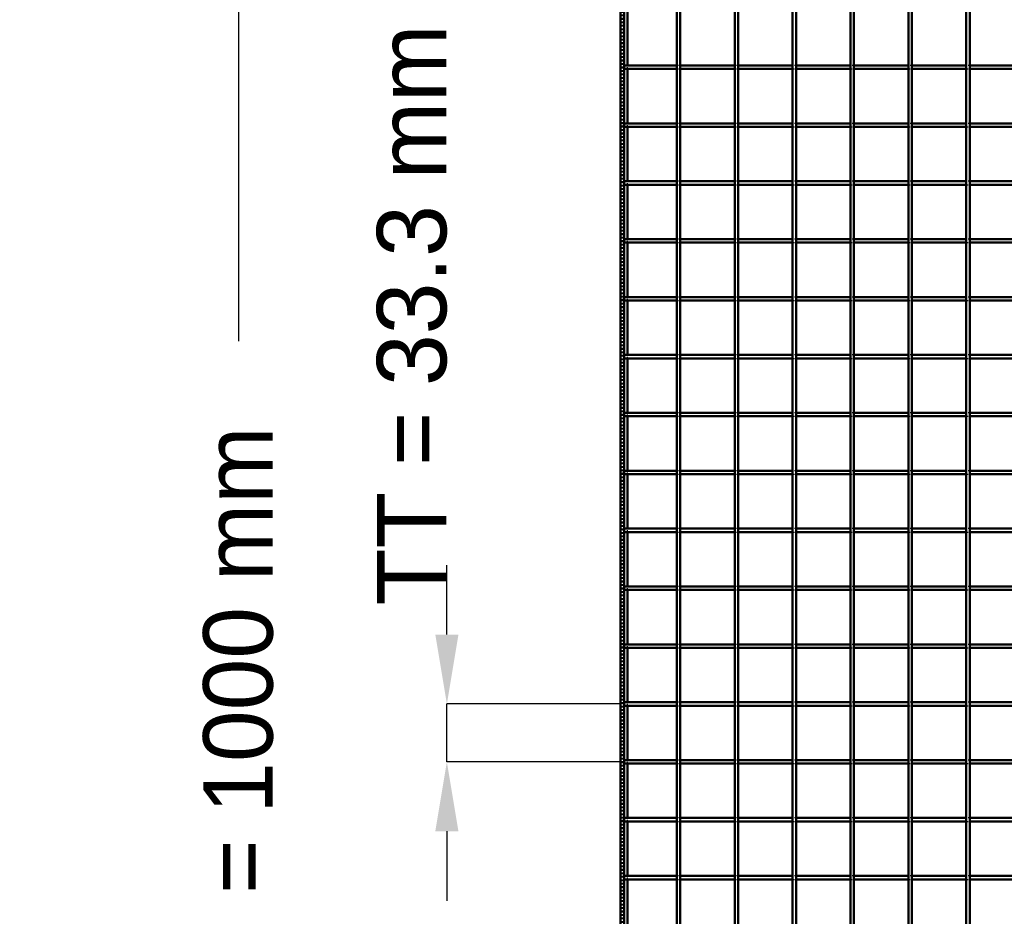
# Model space of a CAD drawing. Header units: millimetres. Extents: x -746 to 545, y -500 to 878.
# Tile 2 of 7: x -746 to -179, y -122 to 394. Entities that reach past the tile are written whole.
import ezdxf

# ---------------------------------------------------------------- set-up
doc = ezdxf.new("R2010")
doc.units = ezdxf.units.MM
doc.linetypes.add('Dashed', pattern=[2, 1, -1])
for name, color, linetype, lineweight in [('2d ConnectionPoints', 7, 'Continuous', 50), ('AM_0', 7, 'Continuous', 50), ('AM_5', 3, 'Continuous', 25), ('AM_9', 6, 'Dashed', 25)]:
    doc.layers.add(name, color=color, linetype=linetype, lineweight=lineweight)
doc.dimstyles.new('ISO-25', dxfattribs={"dimtxt": 2.5, "dimasz": 2.5, "dimexe": 1.25, "dimexo": 0.625, "dimtad": 1, "dimtxsty": 'Standard', "dimcen": 2.5, "dimadec": 0, "dimazin": 0, "dimtfac": 1, "dimtmove": 0, "dimatfit": 3, "dimfxl": 1, "dimarcsym": 0})

# ---------------------------------------------------------------- blocks, each defined once
blk = doc.blocks.new('3_LP230332P35011000800VERTICALC1_0_in_LPP2303321180010003500_4')
at = {"layer": 'AM_0'}
for p, q in [((-367.63, -498), (-367.63, 498)), ((-365.63, -498), (-365.63, 498))]:
    blk.add_line(p, q, dxfattribs=at)
blk = doc.blocks.new('4_LP230332P35011000800VERTICALC2_0_in_LPP2303321180010003500_4')
at = {"layer": 'AM_0'}
for p, q in [((-334.3, -498), (-334.3, 498)), ((-332.3, -498), (-332.3, 498))]:
    blk.add_line(p, q, dxfattribs=at)
blk = doc.blocks.new('5_LP230332P35011000800VERTICALC3_0_in_LPP2303321180010003500_4')
at = {"layer": 'AM_0'}
for p, q in [((-300.97, -498), (-300.97, 498)), ((-298.97, -498), (-298.97, 498))]:
    blk.add_line(p, q, dxfattribs=at)
blk = doc.blocks.new('6_LP230332P35011000800VERTICALC4_0_in_LPP2303321180010003500_4')
at = {"layer": 'AM_0'}
for p, q in [((-267.64, -498), (-267.64, 498)), ((-265.64, -498), (-265.64, 498))]:
    blk.add_line(p, q, dxfattribs=at)
blk = doc.blocks.new('7_LP230332P35011000800VERTICALC5_0_in_LPP2303321180010003500_4')
at = {"layer": 'AM_0'}
for p, q in [((-234.31, -498), (-234.31, 498)), ((-232.31, -498), (-232.31, 498))]:
    blk.add_line(p, q, dxfattribs=at)
blk = doc.blocks.new('8_LP230332P35011000800VERTICALC6_0_in_LPP2303321180010003500_4')
at = {"layer": 'AM_0'}
for p, q in [((-200.98, -498), (-200.98, 498)), ((-198.98, -498), (-198.98, 498))]:
    blk.add_line(p, q, dxfattribs=at)
blk = doc.blocks.new('38_tf4fbymbmfo4t02ukkdeywngi________0_in_LPP2303321180010003500_4')
at = {"layer": 'AM_0'}
for p, q in [((-398, -98.99), (-398, -100.99)), ((-367.63, -98.99), (-398, -98.99)), ((-367.63, -100.99), (-398, -100.99)), ((-367.63, -98.99), (-367.63, -100.99)), ((-365.63, -100.99), (-365.63, -98.99)), ((-334.3, -98.99), (-365.63, -98.99)), ((-334.3, -100.99), (-365.63, -100.99)), ((-334.3, -98.99), (-334.3, -100.99)), ((-300.97, -98.99), (-332.3, -98.99)), ((-332.3, -100.99), (-332.3, -98.99)), ((-300.97, -100.99), (-332.3, -100.99)), ((-300.97, -98.99), (-300.97, -100.99)), ((-298.97, -100.99), (-298.97, -98.99)), ((-267.64, -98.99), (-298.97, -98.99)), ((-267.64, -100.99), (-298.97, -100.99)), ((-267.64, -98.99), (-267.64, -100.99)), ((-265.64, -100.99), (-265.64, -98.99)), ((-234.31, -98.99), (-265.64, -98.99)), ((-234.31, -100.99), (-265.64, -100.99)), ((-234.31, -98.99), (-234.31, -100.99)), ((-232.31, -100.99), (-232.31, -98.99)), ((-200.98, -98.99), (-232.31, -98.99)), ((-200.98, -100.99), (-232.31, -100.99)), ((-200.98, -98.99), (-200.98, -100.99)), ((-167.65, -98.99), (-198.98, -98.99)), ((-198.98, -100.99), (-198.98, -98.99)), ((-167.65, -100.99), (-198.98, -100.99))]:
    blk.add_line(p, q, dxfattribs=at)
at = {"layer": 'AM_9'}
for p, q in [((-365.63, -98.99), (-367.63, -98.99)), ((-367.63, -100.99), (-365.63, -100.99)), ((-332.3, -98.99), (-334.3, -98.99)), ((-334.3, -100.99), (-332.3, -100.99)), ((-298.97, -98.99), (-300.97, -98.99)), ((-300.97, -100.99), (-298.97, -100.99)), ((-265.64, -98.99), (-267.64, -98.99)), ((-267.64, -100.99), (-265.64, -100.99)), ((-232.31, -98.99), (-234.31, -98.99)), ((-234.31, -100.99), (-232.31, -100.99)), ((-198.98, -98.99), (-200.98, -98.99)), ((-200.98, -100.99), (-198.98, -100.99))]:
    blk.add_line(p, q, dxfattribs=at)
blk = doc.blocks.new('39_vs8n5vki57y232eotmuqsk42b________0_in_LPP2303321180010003500_4')
at = {"layer": 'AM_0'}
for p, q in [((-398, -65.66), (-398, -67.66)), ((-367.63, -65.66), (-398, -65.66)), ((-367.63, -67.66), (-398, -67.66)), ((-367.63, -65.66), (-367.63, -67.66)), ((-365.63, -67.66), (-365.63, -65.66)), ((-334.3, -65.66), (-365.63, -65.66)), ((-334.3, -67.66), (-365.63, -67.66)), ((-334.3, -65.66), (-334.3, -67.66)), ((-300.97, -65.66), (-332.3, -65.66)), ((-332.3, -67.66), (-332.3, -65.66)), ((-300.97, -67.66), (-332.3, -67.66)), ((-300.97, -65.66), (-300.97, -67.66)), ((-298.97, -67.66), (-298.97, -65.66)), ((-267.64, -65.66), (-298.97, -65.66)), ((-267.64, -67.66), (-298.97, -67.66)), ((-267.64, -65.66), (-267.64, -67.66)), ((-265.64, -67.66), (-265.64, -65.66)), ((-234.31, -65.66), (-265.64, -65.66)), ((-234.31, -67.66), (-265.64, -67.66)), ((-234.31, -65.66), (-234.31, -67.66)), ((-232.31, -67.66), (-232.31, -65.66)), ((-200.98, -65.66), (-232.31, -65.66)), ((-200.98, -67.66), (-232.31, -67.66)), ((-200.98, -65.66), (-200.98, -67.66)), ((-167.65, -65.66), (-198.98, -65.66)), ((-198.98, -67.66), (-198.98, -65.66)), ((-167.65, -67.66), (-198.98, -67.66))]:
    blk.add_line(p, q, dxfattribs=at)
at = {"layer": 'AM_9'}
for p, q in [((-365.63, -65.66), (-367.63, -65.66)), ((-367.63, -67.66), (-365.63, -67.66)), ((-332.3, -65.66), (-334.3, -65.66)), ((-334.3, -67.66), (-332.3, -67.66)), ((-298.97, -65.66), (-300.97, -65.66)), ((-300.97, -67.66), (-298.97, -67.66)), ((-265.64, -65.66), (-267.64, -65.66)), ((-267.64, -67.66), (-265.64, -67.66)), ((-232.31, -65.66), (-234.31, -65.66)), ((-234.31, -67.66), (-232.31, -67.66)), ((-198.98, -65.66), (-200.98, -65.66)), ((-200.98, -67.66), (-198.98, -67.66))]:
    blk.add_line(p, q, dxfattribs=at)
blk = doc.blocks.new('40_xkb1wy3oiiabw1kr33jkrdrge________0_in_LPP2303321180010003500_4')
at = {"layer": 'AM_0'}
for p, q in [((-398, -32.33), (-398, -34.33)), ((-367.63, -32.33), (-398, -32.33)), ((-367.63, -32.33), (-367.63, -34.33)), ((-365.63, -34.33), (-365.63, -32.33)), ((-334.3, -32.33), (-365.63, -32.33)), ((-334.3, -32.33), (-334.3, -34.33)), ((-300.97, -32.33), (-332.3, -32.33)), ((-332.3, -34.33), (-332.3, -32.33)), ((-300.97, -32.33), (-300.97, -34.33)), ((-298.97, -34.33), (-298.97, -32.33)), ((-267.64, -32.33), (-298.97, -32.33)), ((-267.64, -32.33), (-267.64, -34.33)), ((-265.64, -34.33), (-265.64, -32.33)), ((-234.31, -32.33), (-265.64, -32.33)), ((-234.31, -32.33), (-234.31, -34.33)), ((-232.31, -34.33), (-232.31, -32.33)), ((-200.98, -32.33), (-232.31, -32.33)), ((-200.98, -32.33), (-200.98, -34.33)), ((-167.65, -32.33), (-198.98, -32.33)), ((-198.98, -34.33), (-198.98, -32.33)), ((-367.63, -34.33), (-398, -34.33)), ((-334.3, -34.33), (-365.63, -34.33)), ((-300.97, -34.33), (-332.3, -34.33)), ((-267.64, -34.33), (-298.97, -34.33)), ((-234.31, -34.33), (-265.64, -34.33)), ((-200.98, -34.33), (-232.31, -34.33)), ((-167.65, -34.33), (-198.98, -34.33))]:
    blk.add_line(p, q, dxfattribs=at)
at = {"layer": 'AM_9'}
for p, q in [((-365.63, -32.33), (-367.63, -32.33)), ((-332.3, -32.33), (-334.3, -32.33)), ((-298.97, -32.33), (-300.97, -32.33)), ((-265.64, -32.33), (-267.64, -32.33)), ((-232.31, -32.33), (-234.31, -32.33)), ((-198.98, -32.33), (-200.98, -32.33)), ((-367.63, -34.33), (-365.63, -34.33)), ((-334.3, -34.33), (-332.3, -34.33)), ((-300.97, -34.33), (-298.97, -34.33)), ((-267.64, -34.33), (-265.64, -34.33)), ((-234.31, -34.33), (-232.31, -34.33)), ((-200.98, -34.33), (-198.98, -34.33))]:
    blk.add_line(p, q, dxfattribs=at)
blk = doc.blocks.new('41_pugq6lfga9k2mry7y4i0ac6al________0_in_LPP2303321180010003500_4')
at = {"layer": 'AM_0'}
for p, q in [((-398, 1), (-398, -1)), ((-367.63, 1), (-398, 1)), ((-367.63, 1), (-367.63, -1)), ((-365.63, -1), (-365.63, 1)), ((-334.3, 1), (-365.63, 1)), ((-334.3, 1), (-334.3, -1)), ((-300.97, 1), (-332.3, 1)), ((-332.3, -1), (-332.3, 1)), ((-300.97, 1), (-300.97, -1)), ((-298.97, -1), (-298.97, 1)), ((-267.64, 1), (-298.97, 1)), ((-267.64, 1), (-267.64, -1)), ((-265.64, -1), (-265.64, 1)), ((-234.31, 1), (-265.64, 1)), ((-234.31, 1), (-234.31, -1)), ((-232.31, -1), (-232.31, 1)), ((-200.98, 1), (-232.31, 1)), ((-200.98, 1), (-200.98, -1)), ((-167.65, 1), (-198.98, 1)), ((-198.98, -1), (-198.98, 1)), ((-367.63, -1), (-398, -1)), ((-334.3, -1), (-365.63, -1)), ((-300.97, -1), (-332.3, -1)), ((-267.64, -1), (-298.97, -1)), ((-234.31, -1), (-265.64, -1)), ((-200.98, -1), (-232.31, -1)), ((-167.65, -1), (-198.98, -1))]:
    blk.add_line(p, q, dxfattribs=at)
at = {"layer": 'AM_9'}
for p, q in [((-365.63, 1), (-367.63, 1)), ((-332.3, 1), (-334.3, 1)), ((-298.97, 1), (-300.97, 1)), ((-265.64, 1), (-267.64, 1)), ((-232.31, 1), (-234.31, 1)), ((-198.98, 1), (-200.98, 1)), ((-367.63, -1), (-365.63, -1)), ((-334.3, -1), (-332.3, -1)), ((-300.97, -1), (-298.97, -1)), ((-267.64, -1), (-265.64, -1)), ((-234.31, -1), (-232.31, -1)), ((-200.98, -1), (-198.98, -1))]:
    blk.add_line(p, q, dxfattribs=at)
blk = doc.blocks.new('42_sqgnwrau3m3qhb4ws3xx32l6j________0_in_LPP2303321180010003500_4')
at = {"layer": 'AM_0'}
for p, q in [((-398, 34.33), (-398, 32.33)), ((-367.63, 34.33), (-398, 34.33)), ((-367.63, 34.33), (-367.63, 32.33)), ((-365.63, 32.33), (-365.63, 34.33)), ((-334.3, 34.33), (-365.63, 34.33)), ((-334.3, 34.33), (-334.3, 32.33)), ((-300.97, 34.33), (-332.3, 34.33)), ((-332.3, 32.33), (-332.3, 34.33)), ((-300.97, 34.33), (-300.97, 32.33)), ((-298.97, 32.33), (-298.97, 34.33)), ((-267.64, 34.33), (-298.97, 34.33)), ((-267.64, 34.33), (-267.64, 32.33)), ((-265.64, 32.33), (-265.64, 34.33)), ((-234.31, 34.33), (-265.64, 34.33)), ((-234.31, 34.33), (-234.31, 32.33)), ((-232.31, 32.33), (-232.31, 34.33)), ((-200.98, 34.33), (-232.31, 34.33)), ((-200.98, 34.33), (-200.98, 32.33)), ((-167.65, 34.33), (-198.98, 34.33)), ((-198.98, 32.33), (-198.98, 34.33)), ((-367.63, 32.33), (-398, 32.33)), ((-334.3, 32.33), (-365.63, 32.33)), ((-300.97, 32.33), (-332.3, 32.33)), ((-267.64, 32.33), (-298.97, 32.33)), ((-234.31, 32.33), (-265.64, 32.33)), ((-200.98, 32.33), (-232.31, 32.33)), ((-167.65, 32.33), (-198.98, 32.33))]:
    blk.add_line(p, q, dxfattribs=at)
at = {"layer": 'AM_9'}
for p, q in [((-365.63, 34.33), (-367.63, 34.33)), ((-332.3, 34.33), (-334.3, 34.33)), ((-298.97, 34.33), (-300.97, 34.33)), ((-265.64, 34.33), (-267.64, 34.33)), ((-232.31, 34.33), (-234.31, 34.33)), ((-198.98, 34.33), (-200.98, 34.33)), ((-367.63, 32.33), (-365.63, 32.33)), ((-334.3, 32.33), (-332.3, 32.33)), ((-300.97, 32.33), (-298.97, 32.33)), ((-267.64, 32.33), (-265.64, 32.33)), ((-234.31, 32.33), (-232.31, 32.33)), ((-200.98, 32.33), (-198.98, 32.33))]:
    blk.add_line(p, q, dxfattribs=at)
blk = doc.blocks.new('43_4qn4ob4zchq7wpelfztzfkfbi________0_in_LPP2303321180010003500_4')
at = {"layer": 'AM_0'}
for p, q in [((-398, 67.66), (-398, 65.66)), ((-367.63, 67.66), (-398, 67.66)), ((-367.63, 65.66), (-398, 65.66)), ((-367.63, 67.66), (-367.63, 65.66)), ((-365.63, 65.66), (-365.63, 67.66)), ((-334.3, 67.66), (-365.63, 67.66)), ((-334.3, 65.66), (-365.63, 65.66)), ((-334.3, 67.66), (-334.3, 65.66)), ((-300.97, 67.66), (-332.3, 67.66)), ((-332.3, 65.66), (-332.3, 67.66)), ((-300.97, 65.66), (-332.3, 65.66)), ((-300.97, 67.66), (-300.97, 65.66)), ((-298.97, 65.66), (-298.97, 67.66)), ((-267.64, 67.66), (-298.97, 67.66)), ((-267.64, 65.66), (-298.97, 65.66)), ((-267.64, 67.66), (-267.64, 65.66)), ((-265.64, 65.66), (-265.64, 67.66)), ((-234.31, 67.66), (-265.64, 67.66)), ((-234.31, 65.66), (-265.64, 65.66)), ((-234.31, 67.66), (-234.31, 65.66)), ((-232.31, 65.66), (-232.31, 67.66)), ((-200.98, 67.66), (-232.31, 67.66)), ((-200.98, 65.66), (-232.31, 65.66)), ((-200.98, 67.66), (-200.98, 65.66)), ((-167.65, 67.66), (-198.98, 67.66)), ((-198.98, 65.66), (-198.98, 67.66)), ((-167.65, 65.66), (-198.98, 65.66))]:
    blk.add_line(p, q, dxfattribs=at)
at = {"layer": 'AM_9'}
for p, q in [((-365.63, 67.66), (-367.63, 67.66)), ((-367.63, 65.66), (-365.63, 65.66)), ((-332.3, 67.66), (-334.3, 67.66)), ((-334.3, 65.66), (-332.3, 65.66)), ((-298.97, 67.66), (-300.97, 67.66)), ((-300.97, 65.66), (-298.97, 65.66)), ((-265.64, 67.66), (-267.64, 67.66)), ((-267.64, 65.66), (-265.64, 65.66)), ((-232.31, 67.66), (-234.31, 67.66)), ((-234.31, 65.66), (-232.31, 65.66)), ((-198.98, 67.66), (-200.98, 67.66)), ((-200.98, 65.66), (-198.98, 65.66))]:
    blk.add_line(p, q, dxfattribs=at)
blk = doc.blocks.new('44_e1wbtwtw3xaeculc31n89eypa________0_in_LPP2303321180010003500_4')
at = {"layer": 'AM_0'}
for p, q in [((-398, 100.99), (-398, 98.99)), ((-367.63, 100.99), (-398, 100.99)), ((-367.63, 98.99), (-398, 98.99)), ((-367.63, 100.99), (-367.63, 98.99)), ((-365.63, 98.99), (-365.63, 100.99)), ((-334.3, 100.99), (-365.63, 100.99)), ((-334.3, 98.99), (-365.63, 98.99)), ((-334.3, 100.99), (-334.3, 98.99)), ((-300.97, 100.99), (-332.3, 100.99)), ((-332.3, 98.99), (-332.3, 100.99)), ((-300.97, 98.99), (-332.3, 98.99)), ((-300.97, 100.99), (-300.97, 98.99)), ((-298.97, 98.99), (-298.97, 100.99)), ((-267.64, 100.99), (-298.97, 100.99)), ((-267.64, 98.99), (-298.97, 98.99)), ((-267.64, 100.99), (-267.64, 98.99)), ((-265.64, 98.99), (-265.64, 100.99)), ((-234.31, 100.99), (-265.64, 100.99)), ((-234.31, 98.99), (-265.64, 98.99)), ((-234.31, 100.99), (-234.31, 98.99)), ((-232.31, 98.99), (-232.31, 100.99)), ((-200.98, 100.99), (-232.31, 100.99)), ((-200.98, 98.99), (-232.31, 98.99)), ((-200.98, 100.99), (-200.98, 98.99)), ((-167.65, 100.99), (-198.98, 100.99)), ((-198.98, 98.99), (-198.98, 100.99)), ((-167.65, 98.99), (-198.98, 98.99))]:
    blk.add_line(p, q, dxfattribs=at)
at = {"layer": 'AM_9'}
for p, q in [((-365.63, 100.99), (-367.63, 100.99)), ((-367.63, 98.99), (-365.63, 98.99)), ((-332.3, 100.99), (-334.3, 100.99)), ((-334.3, 98.99), (-332.3, 98.99)), ((-298.97, 100.99), (-300.97, 100.99)), ((-300.97, 98.99), (-298.97, 98.99)), ((-265.64, 100.99), (-267.64, 100.99)), ((-267.64, 98.99), (-265.64, 98.99)), ((-232.31, 100.99), (-234.31, 100.99)), ((-234.31, 98.99), (-232.31, 98.99)), ((-198.98, 100.99), (-200.98, 100.99)), ((-200.98, 98.99), (-198.98, 98.99))]:
    blk.add_line(p, q, dxfattribs=at)
blk = doc.blocks.new('45_d7mwcxdder4q5hnhq2jwkasdu________0_in_LPP2303321180010003500_4')
at = {"layer": 'AM_0'}
for p, q in [((-398, 134.32), (-398, 132.32)), ((-367.63, 134.32), (-398, 134.32)), ((-367.63, 132.32), (-398, 132.32)), ((-367.63, 134.32), (-367.63, 132.32)), ((-365.63, 132.32), (-365.63, 134.32)), ((-334.3, 134.32), (-365.63, 134.32)), ((-334.3, 132.32), (-365.63, 132.32)), ((-334.3, 134.32), (-334.3, 132.32)), ((-300.97, 134.32), (-332.3, 134.32)), ((-332.3, 132.32), (-332.3, 134.32)), ((-300.97, 132.32), (-332.3, 132.32)), ((-300.97, 134.32), (-300.97, 132.32)), ((-298.97, 132.32), (-298.97, 134.32)), ((-267.64, 134.32), (-298.97, 134.32)), ((-267.64, 132.32), (-298.97, 132.32)), ((-267.64, 134.32), (-267.64, 132.32)), ((-265.64, 132.32), (-265.64, 134.32)), ((-234.31, 134.32), (-265.64, 134.32)), ((-234.31, 132.32), (-265.64, 132.32)), ((-234.31, 134.32), (-234.31, 132.32)), ((-232.31, 132.32), (-232.31, 134.32)), ((-200.98, 134.32), (-232.31, 134.32)), ((-200.98, 132.32), (-232.31, 132.32)), ((-200.98, 134.32), (-200.98, 132.32)), ((-167.65, 134.32), (-198.98, 134.32)), ((-198.98, 132.32), (-198.98, 134.32)), ((-167.65, 132.32), (-198.98, 132.32))]:
    blk.add_line(p, q, dxfattribs=at)
at = {"layer": 'AM_9'}
for p, q in [((-365.63, 134.32), (-367.63, 134.32)), ((-367.63, 132.32), (-365.63, 132.32)), ((-332.3, 134.32), (-334.3, 134.32)), ((-334.3, 132.32), (-332.3, 132.32)), ((-298.97, 134.32), (-300.97, 134.32)), ((-300.97, 132.32), (-298.97, 132.32)), ((-265.64, 134.32), (-267.64, 134.32)), ((-267.64, 132.32), (-265.64, 132.32)), ((-232.31, 134.32), (-234.31, 134.32)), ((-234.31, 132.32), (-232.31, 132.32)), ((-198.98, 134.32), (-200.98, 134.32)), ((-200.98, 132.32), (-198.98, 132.32))]:
    blk.add_line(p, q, dxfattribs=at)
blk = doc.blocks.new('46_ymil5gs3ijvqv30kng18y4jqv________0_in_LPP2303321180010003500_4')
at = {"layer": 'AM_0'}
for p, q in [((-398, 167.65), (-398, 165.65)), ((-367.63, 167.65), (-398, 167.65)), ((-367.63, 165.65), (-398, 165.65)), ((-367.63, 167.65), (-367.63, 165.65)), ((-365.63, 165.65), (-365.63, 167.65)), ((-334.3, 167.65), (-365.63, 167.65)), ((-334.3, 165.65), (-365.63, 165.65)), ((-334.3, 167.65), (-334.3, 165.65)), ((-300.97, 167.65), (-332.3, 167.65)), ((-332.3, 165.65), (-332.3, 167.65)), ((-300.97, 165.65), (-332.3, 165.65)), ((-300.97, 167.65), (-300.97, 165.65)), ((-298.97, 165.65), (-298.97, 167.65)), ((-267.64, 167.65), (-298.97, 167.65)), ((-267.64, 165.65), (-298.97, 165.65)), ((-267.64, 167.65), (-267.64, 165.65)), ((-265.64, 165.65), (-265.64, 167.65)), ((-234.31, 167.65), (-265.64, 167.65)), ((-234.31, 165.65), (-265.64, 165.65)), ((-234.31, 167.65), (-234.31, 165.65)), ((-232.31, 165.65), (-232.31, 167.65)), ((-200.98, 167.65), (-232.31, 167.65)), ((-200.98, 165.65), (-232.31, 165.65)), ((-200.98, 167.65), (-200.98, 165.65)), ((-167.65, 167.65), (-198.98, 167.65)), ((-198.98, 165.65), (-198.98, 167.65)), ((-167.65, 165.65), (-198.98, 165.65))]:
    blk.add_line(p, q, dxfattribs=at)
at = {"layer": 'AM_9'}
for p, q in [((-365.63, 167.65), (-367.63, 167.65)), ((-367.63, 165.65), (-365.63, 165.65)), ((-332.3, 167.65), (-334.3, 167.65)), ((-334.3, 165.65), (-332.3, 165.65)), ((-298.97, 167.65), (-300.97, 167.65)), ((-300.97, 165.65), (-298.97, 165.65)), ((-265.64, 167.65), (-267.64, 167.65)), ((-267.64, 165.65), (-265.64, 165.65)), ((-232.31, 167.65), (-234.31, 167.65)), ((-234.31, 165.65), (-232.31, 165.65)), ((-198.98, 167.65), (-200.98, 167.65)), ((-200.98, 165.65), (-198.98, 165.65))]:
    blk.add_line(p, q, dxfattribs=at)
blk = doc.blocks.new('47_5vi1jihfvn9izcm4x3gjvme3o________0_in_LPP2303321180010003500_4')
at = {"layer": 'AM_0'}
for p, q in [((-398, 200.98), (-398, 198.98)), ((-367.63, 200.98), (-398, 200.98)), ((-367.63, 198.98), (-398, 198.98)), ((-367.63, 200.98), (-367.63, 198.98)), ((-365.63, 198.98), (-365.63, 200.98)), ((-334.3, 200.98), (-365.63, 200.98)), ((-334.3, 198.98), (-365.63, 198.98)), ((-334.3, 200.98), (-334.3, 198.98)), ((-300.97, 200.98), (-332.3, 200.98)), ((-332.3, 198.98), (-332.3, 200.98)), ((-300.97, 198.98), (-332.3, 198.98)), ((-300.97, 200.98), (-300.97, 198.98)), ((-298.97, 198.98), (-298.97, 200.98)), ((-267.64, 200.98), (-298.97, 200.98)), ((-267.64, 198.98), (-298.97, 198.98)), ((-267.64, 200.98), (-267.64, 198.98)), ((-265.64, 198.98), (-265.64, 200.98)), ((-234.31, 200.98), (-265.64, 200.98)), ((-234.31, 198.98), (-265.64, 198.98)), ((-234.31, 200.98), (-234.31, 198.98)), ((-232.31, 198.98), (-232.31, 200.98)), ((-200.98, 200.98), (-232.31, 200.98)), ((-200.98, 198.98), (-232.31, 198.98)), ((-200.98, 200.98), (-200.98, 198.98)), ((-167.65, 200.98), (-198.98, 200.98)), ((-198.98, 198.98), (-198.98, 200.98)), ((-167.65, 198.98), (-198.98, 198.98))]:
    blk.add_line(p, q, dxfattribs=at)
at = {"layer": 'AM_9'}
for p, q in [((-365.63, 200.98), (-367.63, 200.98)), ((-367.63, 198.98), (-365.63, 198.98)), ((-332.3, 200.98), (-334.3, 200.98)), ((-334.3, 198.98), (-332.3, 198.98)), ((-298.97, 200.98), (-300.97, 200.98)), ((-300.97, 198.98), (-298.97, 198.98)), ((-265.64, 200.98), (-267.64, 200.98)), ((-267.64, 198.98), (-265.64, 198.98)), ((-232.31, 200.98), (-234.31, 200.98)), ((-234.31, 198.98), (-232.31, 198.98)), ((-198.98, 200.98), (-200.98, 200.98)), ((-200.98, 198.98), (-198.98, 198.98))]:
    blk.add_line(p, q, dxfattribs=at)
blk = doc.blocks.new('48_z2j6dkanr4q1p88nl2137afbn________0_in_LPP2303321180010003500_4')
at = {"layer": 'AM_0'}
for p, q in [((-398, 234.31), (-398, 232.31)), ((-367.63, 234.31), (-398, 234.31)), ((-367.63, 234.31), (-367.63, 232.31)), ((-365.63, 232.31), (-365.63, 234.31)), ((-334.3, 234.31), (-365.63, 234.31)), ((-334.3, 234.31), (-334.3, 232.31)), ((-300.97, 234.31), (-332.3, 234.31)), ((-332.3, 232.31), (-332.3, 234.31)), ((-300.97, 234.31), (-300.97, 232.31)), ((-298.97, 232.31), (-298.97, 234.31)), ((-267.64, 234.31), (-298.97, 234.31)), ((-267.64, 234.31), (-267.64, 232.31)), ((-265.64, 232.31), (-265.64, 234.31)), ((-234.31, 234.31), (-265.64, 234.31)), ((-234.31, 234.31), (-234.31, 232.31)), ((-232.31, 232.31), (-232.31, 234.31)), ((-200.98, 234.31), (-232.31, 234.31)), ((-200.98, 234.31), (-200.98, 232.31)), ((-167.65, 234.31), (-198.98, 234.31)), ((-198.98, 232.31), (-198.98, 234.31)), ((-367.63, 232.31), (-398, 232.31)), ((-334.3, 232.31), (-365.63, 232.31)), ((-300.97, 232.31), (-332.3, 232.31)), ((-267.64, 232.31), (-298.97, 232.31)), ((-234.31, 232.31), (-265.64, 232.31)), ((-200.98, 232.31), (-232.31, 232.31)), ((-167.65, 232.31), (-198.98, 232.31))]:
    blk.add_line(p, q, dxfattribs=at)
at = {"layer": 'AM_9'}
for p, q in [((-365.63, 234.31), (-367.63, 234.31)), ((-332.3, 234.31), (-334.3, 234.31)), ((-298.97, 234.31), (-300.97, 234.31)), ((-265.64, 234.31), (-267.64, 234.31)), ((-232.31, 234.31), (-234.31, 234.31)), ((-198.98, 234.31), (-200.98, 234.31)), ((-367.63, 232.31), (-365.63, 232.31)), ((-334.3, 232.31), (-332.3, 232.31)), ((-300.97, 232.31), (-298.97, 232.31)), ((-267.64, 232.31), (-265.64, 232.31)), ((-234.31, 232.31), (-232.31, 232.31)), ((-200.98, 232.31), (-198.98, 232.31))]:
    blk.add_line(p, q, dxfattribs=at)
blk = doc.blocks.new('49_kx4duk6cpc9xhx6pdg2daw75e________0_in_LPP2303321180010003500_4')
at = {"layer": 'AM_0'}
for p, q in [((-398, 267.64), (-398, 265.64)), ((-367.63, 267.64), (-398, 267.64)), ((-367.63, 267.64), (-367.63, 265.64)), ((-365.63, 265.64), (-365.63, 267.64)), ((-334.3, 267.64), (-365.63, 267.64)), ((-334.3, 267.64), (-334.3, 265.64)), ((-300.97, 267.64), (-332.3, 267.64)), ((-332.3, 265.64), (-332.3, 267.64)), ((-300.97, 267.64), (-300.97, 265.64)), ((-298.97, 265.64), (-298.97, 267.64)), ((-267.64, 267.64), (-298.97, 267.64)), ((-267.64, 267.64), (-267.64, 265.64)), ((-265.64, 265.64), (-265.64, 267.64)), ((-234.31, 267.64), (-265.64, 267.64)), ((-234.31, 267.64), (-234.31, 265.64)), ((-232.31, 265.64), (-232.31, 267.64)), ((-200.98, 267.64), (-232.31, 267.64)), ((-200.98, 267.64), (-200.98, 265.64)), ((-167.65, 267.64), (-198.98, 267.64)), ((-198.98, 265.64), (-198.98, 267.64)), ((-367.63, 265.64), (-398, 265.64)), ((-334.3, 265.64), (-365.63, 265.64)), ((-300.97, 265.64), (-332.3, 265.64)), ((-267.64, 265.64), (-298.97, 265.64)), ((-234.31, 265.64), (-265.64, 265.64)), ((-200.98, 265.64), (-232.31, 265.64)), ((-167.65, 265.64), (-198.98, 265.64))]:
    blk.add_line(p, q, dxfattribs=at)
at = {"layer": 'AM_9'}
for p, q in [((-365.63, 267.64), (-367.63, 267.64)), ((-332.3, 267.64), (-334.3, 267.64)), ((-298.97, 267.64), (-300.97, 267.64)), ((-265.64, 267.64), (-267.64, 267.64)), ((-232.31, 267.64), (-234.31, 267.64)), ((-198.98, 267.64), (-200.98, 267.64)), ((-367.63, 265.64), (-365.63, 265.64)), ((-334.3, 265.64), (-332.3, 265.64)), ((-300.97, 265.64), (-298.97, 265.64)), ((-267.64, 265.64), (-265.64, 265.64)), ((-234.31, 265.64), (-232.31, 265.64)), ((-200.98, 265.64), (-198.98, 265.64))]:
    blk.add_line(p, q, dxfattribs=at)
blk = doc.blocks.new('50_p7smxjlzvhi2dup4km01cnmpj________0_in_LPP2303321180010003500_4')
at = {"layer": 'AM_0'}
for p, q in [((-398, 300.97), (-398, 298.97)), ((-367.63, 300.97), (-398, 300.97)), ((-367.63, 300.97), (-367.63, 298.97)), ((-365.63, 298.97), (-365.63, 300.97)), ((-334.3, 300.97), (-365.63, 300.97)), ((-334.3, 300.97), (-334.3, 298.97)), ((-300.97, 300.97), (-332.3, 300.97)), ((-332.3, 298.97), (-332.3, 300.97)), ((-300.97, 300.97), (-300.97, 298.97)), ((-298.97, 298.97), (-298.97, 300.97)), ((-267.64, 300.97), (-298.97, 300.97)), ((-267.64, 300.97), (-267.64, 298.97)), ((-265.64, 298.97), (-265.64, 300.97)), ((-234.31, 300.97), (-265.64, 300.97)), ((-234.31, 300.97), (-234.31, 298.97)), ((-232.31, 298.97), (-232.31, 300.97)), ((-200.98, 300.97), (-232.31, 300.97)), ((-200.98, 300.97), (-200.98, 298.97)), ((-167.65, 300.97), (-198.98, 300.97)), ((-198.98, 298.97), (-198.98, 300.97)), ((-367.63, 298.97), (-398, 298.97)), ((-334.3, 298.97), (-365.63, 298.97)), ((-300.97, 298.97), (-332.3, 298.97)), ((-267.64, 298.97), (-298.97, 298.97)), ((-234.31, 298.97), (-265.64, 298.97)), ((-200.98, 298.97), (-232.31, 298.97)), ((-167.65, 298.97), (-198.98, 298.97))]:
    blk.add_line(p, q, dxfattribs=at)
at = {"layer": 'AM_9'}
for p, q in [((-365.63, 300.97), (-367.63, 300.97)), ((-332.3, 300.97), (-334.3, 300.97)), ((-298.97, 300.97), (-300.97, 300.97)), ((-265.64, 300.97), (-267.64, 300.97)), ((-232.31, 300.97), (-234.31, 300.97)), ((-198.98, 300.97), (-200.98, 300.97)), ((-367.63, 298.97), (-365.63, 298.97)), ((-334.3, 298.97), (-332.3, 298.97)), ((-300.97, 298.97), (-298.97, 298.97)), ((-267.64, 298.97), (-265.64, 298.97)), ((-234.31, 298.97), (-232.31, 298.97)), ((-200.98, 298.97), (-198.98, 298.97))]:
    blk.add_line(p, q, dxfattribs=at)
blk = doc.blocks.new('51_mynzmpa9tjk75vkmjavjgo0mg________0_in_LPP2303321180010003500_4')
at = {"layer": 'AM_0'}
for p, q in [((-398, 334.3), (-398, 332.3)), ((-367.63, 334.3), (-398, 334.3)), ((-367.63, 332.3), (-398, 332.3)), ((-367.63, 334.3), (-367.63, 332.3)), ((-365.63, 332.3), (-365.63, 334.3)), ((-334.3, 334.3), (-365.63, 334.3)), ((-334.3, 332.3), (-365.63, 332.3)), ((-334.3, 334.3), (-334.3, 332.3)), ((-300.97, 334.3), (-332.3, 334.3)), ((-332.3, 332.3), (-332.3, 334.3)), ((-300.97, 332.3), (-332.3, 332.3)), ((-300.97, 334.3), (-300.97, 332.3)), ((-298.97, 332.3), (-298.97, 334.3)), ((-267.64, 334.3), (-298.97, 334.3)), ((-267.64, 332.3), (-298.97, 332.3)), ((-267.64, 334.3), (-267.64, 332.3)), ((-265.64, 332.3), (-265.64, 334.3)), ((-234.31, 334.3), (-265.64, 334.3)), ((-234.31, 332.3), (-265.64, 332.3)), ((-234.31, 334.3), (-234.31, 332.3)), ((-232.31, 332.3), (-232.31, 334.3)), ((-200.98, 334.3), (-232.31, 334.3)), ((-200.98, 332.3), (-232.31, 332.3)), ((-200.98, 334.3), (-200.98, 332.3)), ((-167.65, 334.3), (-198.98, 334.3)), ((-198.98, 332.3), (-198.98, 334.3)), ((-167.65, 332.3), (-198.98, 332.3))]:
    blk.add_line(p, q, dxfattribs=at)
at = {"layer": 'AM_9'}
for p, q in [((-365.63, 334.3), (-367.63, 334.3)), ((-367.63, 332.3), (-365.63, 332.3)), ((-332.3, 334.3), (-334.3, 334.3)), ((-334.3, 332.3), (-332.3, 332.3)), ((-298.97, 334.3), (-300.97, 334.3)), ((-300.97, 332.3), (-298.97, 332.3)), ((-265.64, 334.3), (-267.64, 334.3)), ((-267.64, 332.3), (-265.64, 332.3)), ((-232.31, 334.3), (-234.31, 334.3)), ((-234.31, 332.3), (-232.31, 332.3)), ((-198.98, 334.3), (-200.98, 334.3)), ((-200.98, 332.3), (-198.98, 332.3))]:
    blk.add_line(p, q, dxfattribs=at)
blk = doc.blocks.new('52_u5td7owe09g6szgpv2mfyvixe________0_in_LPP2303321180010003500_4')
at = {"layer": 'AM_0'}
for p, q in [((-398, 367.63), (-398, 365.63)), ((-367.63, 367.63), (-398, 367.63)), ((-367.63, 365.63), (-398, 365.63)), ((-367.63, 367.63), (-367.63, 365.63)), ((-365.63, 365.63), (-365.63, 367.63)), ((-334.3, 367.63), (-365.63, 367.63)), ((-334.3, 365.63), (-365.63, 365.63)), ((-334.3, 367.63), (-334.3, 365.63)), ((-300.97, 367.63), (-332.3, 367.63)), ((-332.3, 365.63), (-332.3, 367.63)), ((-300.97, 365.63), (-332.3, 365.63)), ((-300.97, 367.63), (-300.97, 365.63)), ((-298.97, 365.63), (-298.97, 367.63)), ((-267.64, 367.63), (-298.97, 367.63)), ((-267.64, 365.63), (-298.97, 365.63)), ((-267.64, 367.63), (-267.64, 365.63)), ((-265.64, 365.63), (-265.64, 367.63)), ((-234.31, 367.63), (-265.64, 367.63)), ((-234.31, 365.63), (-265.64, 365.63)), ((-234.31, 367.63), (-234.31, 365.63)), ((-232.31, 365.63), (-232.31, 367.63)), ((-200.98, 367.63), (-232.31, 367.63)), ((-200.98, 365.63), (-232.31, 365.63)), ((-200.98, 367.63), (-200.98, 365.63)), ((-167.65, 367.63), (-198.98, 367.63)), ((-198.98, 365.63), (-198.98, 367.63)), ((-167.65, 365.63), (-198.98, 365.63))]:
    blk.add_line(p, q, dxfattribs=at)
at = {"layer": 'AM_9'}
for p, q in [((-365.63, 367.63), (-367.63, 367.63)), ((-367.63, 365.63), (-365.63, 365.63)), ((-332.3, 367.63), (-334.3, 367.63)), ((-334.3, 365.63), (-332.3, 365.63)), ((-298.97, 367.63), (-300.97, 367.63)), ((-300.97, 365.63), (-298.97, 365.63)), ((-265.64, 367.63), (-267.64, 367.63)), ((-267.64, 365.63), (-265.64, 365.63)), ((-232.31, 367.63), (-234.31, 367.63)), ((-234.31, 365.63), (-232.31, 365.63)), ((-198.98, 367.63), (-200.98, 367.63)), ((-200.98, 365.63), (-198.98, 365.63))]:
    blk.add_line(p, q, dxfattribs=at)
blk = doc.blocks.new('56_LP230332P35011000800VERTICAL2_0_in_LPP2303321180010003500_4')
at = {"layer": 'AM_0'}
for p, q in [((-400, -498), (-400, 498)), ((-398, -498), (-398, 498)), ((-396.05, 367.63), (-396.05, 398.96)), ((-396.05, 334.3), (-396.05, 365.63)), ((-396.05, 300.97), (-396.05, 332.3)), ((-396.05, 267.64), (-396.05, 298.97)), ((-396.05, 234.31), (-396.05, 265.64)), ((-396.05, 200.98), (-396.05, 232.31)), ((-396.05, 167.65), (-396.05, 198.98)), ((-396.05, 134.32), (-396.05, 165.65)), ((-396.05, 100.99), (-396.05, 132.32)), ((-396.05, 67.66), (-396.05, 98.99)), ((-396.05, 34.33), (-396.05, 65.66)), ((-396.05, 1), (-396.05, 32.33)), ((-396.05, -32.33), (-396.05, -1)), ((-396.05, -65.66), (-396.05, -34.33)), ((-396.05, -98.99), (-396.05, -67.66)), ((-396.05, -132.32), (-396.05, -100.99))]:
    blk.add_line(p, q, dxfattribs=at)
at = {"layer": 'AM_9'}
for p, q in [((-398.99, -498), (-398.99, 498)), ((-398.55, -498), (-398.55, 498)), ((-396.05, 365.63), (-396.05, 367.63)), ((-396.05, 332.3), (-396.05, 334.3)), ((-396.05, 298.97), (-396.05, 300.97)), ((-396.05, 265.64), (-396.05, 267.64)), ((-396.05, 232.31), (-396.05, 234.31)), ((-396.05, 198.98), (-396.05, 200.98)), ((-396.05, 165.65), (-396.05, 167.65)), ((-396.05, 132.32), (-396.05, 134.32)), ((-396.05, 98.99), (-396.05, 100.99)), ((-396.05, 65.66), (-396.05, 67.66)), ((-396.05, 32.33), (-396.05, 34.33)), ((-396.05, -1), (-396.05, 1)), ((-396.05, -34.33), (-396.05, -32.33)), ((-396.05, -67.66), (-396.05, -65.66)), ((-396.05, -100.99), (-396.05, -98.99))]:
    blk.add_line(p, q, dxfattribs=at)
blk = doc.blocks.new('*D59')
at = {"layer": 'AM_5', "color": 0, "lineweight": -2}
for p, q in [((-400, 500), (-620, 500)), ((-620, 460), (-620, 208.94)), ((-620, -460), (-620, -208.94)), ((-400, -500), (-620, -500))]:
    blk.add_line(p, q, dxfattribs=at)
at = {"layer": 'AM_5', "color": 0}
for points in [[(-613.33, 460), (-626.67, 460), (-620, 500)], [(-626.67, -460), (-613.33, -460), (-620, -500)]]:
    blk.add_solid(points, dxfattribs=at)
at = {"layer": 'Defpoints', "color": 0}
for p in [(-400, 500), (-620, -500), (-400, -500)]:
    blk.add_point(p, dxfattribs=at)
at = {"layer": 'AM_5', "color": 0, "insert": (-620, 0), "char_height": 40, "attachment_point": 5, "rotation": 90}
blk.add_mtext('B = 1000 mm', dxfattribs=at)
blk = doc.blocks.new('*D60')
at = {"layer": 'AM_5', "color": 0, "lineweight": -2}
for p, q in [((-500, 40), (-500, 80)), ((-400, 0), (-500, 0)), ((-500, -33.33), (-500, 0)), ((-400, -33.33), (-500, -33.33)), ((-500, -73.33), (-500, -113.33))]:
    blk.add_line(p, q, dxfattribs=at)
at = {"layer": 'AM_5', "color": 0}
for points in [[(-506.67, 40), (-493.33, 40), (-500, 0)], [(-493.33, -73.33), (-506.67, -73.33), (-500, -33.33)]]:
    blk.add_solid(points, dxfattribs=at)
at = {"layer": 'Defpoints', "color": 0}
for p in [(-500, 0), (-400, 0), (-400, -33.33)]:
    blk.add_point(p, dxfattribs=at)
at = {"layer": 'AM_5', "color": 0, "insert": (-520, 224), "char_height": 40, "attachment_point": 5, "rotation": 90}
blk.add_mtext('TT = 33.3 mm', dxfattribs=at)

msp = doc.modelspace()

# ---------------------------------------------------------------- linework, layer by layer
at = {"layer": '2d ConnectionPoints'}
for p in [(-398, 366.63), (-398, 366.63), (-398, 333.3), (-398, 333.3), (-398, 299.97), (-398, 299.97), (-398, 266.64), (-398, 266.64), (-398, 233.31), (-398, 233.31), (-398, 199.98), (-398, 199.98), (-398, 166.65), (-398, 166.65), (-398, 133.32), (-398, 133.32), (-398, 99.99), (-398, 99.99), (-398, 66.66), (-398, 66.66), (-398, 33.33), (-398, 33.33), (-398, 0), (-398, 0), (-398, -33.33), (-398, -33.33), (-398, -66.66), (-398, -66.66), (-398, -99.99), (-398, -99.99)]:
    msp.add_point(p, dxfattribs=at)

# ---------------------------------------------------------------- block references
for name in ['56_LP230332P35011000800VERTICAL2_0_in_LPP2303321180010003500_4', '3_LP230332P35011000800VERTICALC1_0_in_LPP2303321180010003500_4', '4_LP230332P35011000800VERTICALC2_0_in_LPP2303321180010003500_4', '5_LP230332P35011000800VERTICALC3_0_in_LPP2303321180010003500_4', '6_LP230332P35011000800VERTICALC4_0_in_LPP2303321180010003500_4', '7_LP230332P35011000800VERTICALC5_0_in_LPP2303321180010003500_4', '8_LP230332P35011000800VERTICALC6_0_in_LPP2303321180010003500_4', '52_u5td7owe09g6szgpv2mfyvixe________0_in_LPP2303321180010003500_4', '51_mynzmpa9tjk75vkmjavjgo0mg________0_in_LPP2303321180010003500_4', '50_p7smxjlzvhi2dup4km01cnmpj________0_in_LPP2303321180010003500_4', '49_kx4duk6cpc9xhx6pdg2daw75e________0_in_LPP2303321180010003500_4', '48_z2j6dkanr4q1p88nl2137afbn________0_in_LPP2303321180010003500_4', '47_5vi1jihfvn9izcm4x3gjvme3o________0_in_LPP2303321180010003500_4', '46_ymil5gs3ijvqv30kng18y4jqv________0_in_LPP2303321180010003500_4', '45_d7mwcxdder4q5hnhq2jwkasdu________0_in_LPP2303321180010003500_4', '44_e1wbtwtw3xaeculc31n89eypa________0_in_LPP2303321180010003500_4', '43_4qn4ob4zchq7wpelfztzfkfbi________0_in_LPP2303321180010003500_4', '42_sqgnwrau3m3qhb4ws3xx32l6j________0_in_LPP2303321180010003500_4', '41_pugq6lfga9k2mry7y4i0ac6al________0_in_LPP2303321180010003500_4', '40_xkb1wy3oiiabw1kr33jkrdrge________0_in_LPP2303321180010003500_4', '39_vs8n5vki57y232eotmuqsk42b________0_in_LPP2303321180010003500_4', '38_tf4fbymbmfo4t02ukkdeywngi________0_in_LPP2303321180010003500_4']:
    msp.add_blockref(name, (0, 0))

# ---------------------------------------------------------------- dimensions: what is measured, and where the dimension line sits
at = {"layer": 'AM_5'}
for base, p1, p2, text, picture, middle in [((-620, -500), (-400, 500), (-400, -500), 'B = 1000 mm', '*D59', (-620, 0)), ((-500, 0), (-400, -33.33), (-400, 0), 'TT = 33.3 mm', '*D60', (-520, 224))]:
    dim = msp.add_linear_dim(base=base, p1=p1, p2=p2, angle=90, text=text, dimstyle='ISO-25', override={"dimtxt": 40, "dimasz": 40, "dimexe": 0, "dimexo": 0, "dimgap": 12}, dxfattribs=at)
    dim.commit()
    dim.dimension.update_dxf_attribs({"geometry": picture, "text_midpoint": middle, "dimtype": 160, "text_rotation": 90})

doc.saveas('drawing.dxf')
